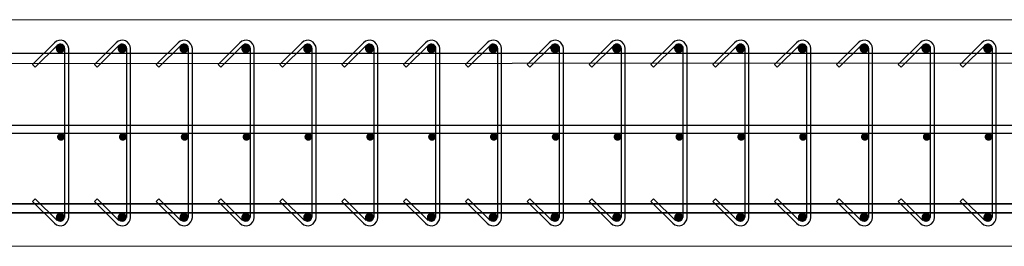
# Model space of a CAD drawing. Header units: inches. Extents: x 25395 to 30159, y 885 to 2190.
# Tile 13 of 15: x 29821 to 29916, y 1284 to 1306. Entities that reach past the tile are written whole.
import ezdxf

# ---------------------------------------------------------------- set-up
doc = ezdxf.new("R2010")
doc.units = ezdxf.units.IN
doc.header["$LTSCALE"] = 0.01
doc.header["$MEASUREMENT"] = 0
doc.layers.add('A-WALL-FULL-INTR', color=3, linetype='Continuous', lineweight=13)
doc.layers.add('SDTL', color=6, linetype='Continuous', lineweight=25)

msp = doc.modelspace()

# ---------------------------------------------------------------- linework, layer by layer
at = {"layer": 'A-WALL-FULL-INTR'}
for p, q in [((29570.702, 1306.446), (30030.702, 1306.446)), ((30006.702, 1284.446), (29594.702, 1284.446))]:
    msp.add_line(p, q, dxfattribs=at)
at = {"layer": 'SDTL'}
for p, q in [((29824.13, 1304.208), (29822.008, 1302.087)), ((29830.13, 1304.208), (29828.008, 1302.087)), ((29836.13, 1304.208), (29834.008, 1302.087)), ((29842.13, 1304.208), (29840.008, 1302.087)), ((29848.13, 1304.208), (29846.008, 1302.087)), ((29854.13, 1304.208), (29852.008, 1302.087)), ((29860.13, 1304.208), (29858.008, 1302.087)), ((29866.13, 1304.208), (29864.008, 1302.087)), ((29872.13, 1304.208), (29870.008, 1302.087)), ((29878.13, 1304.208), (29876.008, 1302.087)), ((29884.13, 1304.208), (29882.008, 1302.087)), ((29890.13, 1304.208), (29888.008, 1302.087)), ((29896.13, 1304.208), (29894.008, 1302.087)), ((29902.13, 1304.208), (29900.008, 1302.087)), ((29908.13, 1304.208), (29906.008, 1302.087)), ((29914.13, 1304.208), (29912.008, 1302.087)), ((29595.329, 1303.189), (30006.075, 1303.197)), ((29824.395, 1303.943), (29822.273, 1301.822)), ((29825.142, 1287.259), (29825.142, 1303.634)), ((29825.517, 1287.259), (29825.517, 1303.634)), ((29830.395, 1303.943), (29828.273, 1301.822)), ((29831.142, 1287.259), (29831.142, 1303.634)), ((29831.517, 1287.259), (29831.517, 1303.634)), ((29836.395, 1303.943), (29834.273, 1301.822)), ((29837.142, 1287.259), (29837.142, 1303.634)), ((29837.517, 1287.259), (29837.517, 1303.634)), ((29842.395, 1303.943), (29840.273, 1301.822)), ((29843.142, 1287.259), (29843.142, 1303.634)), ((29843.517, 1287.259), (29843.517, 1303.634)), ((29848.395, 1303.943), (29846.273, 1301.822)), ((29849.142, 1287.259), (29849.142, 1303.634)), ((29849.517, 1287.259), (29849.517, 1303.634)), ((29854.395, 1303.943), (29852.273, 1301.822)), ((29855.142, 1287.259), (29855.142, 1303.634)), ((29855.517, 1287.259), (29855.517, 1303.634)), ((29860.395, 1303.943), (29858.273, 1301.822)), ((29861.142, 1287.259), (29861.142, 1303.634)), ((29861.517, 1287.259), (29861.517, 1303.634)), ((29866.395, 1303.943), (29864.273, 1301.822)), ((29867.142, 1287.259), (29867.142, 1303.634)), ((29867.517, 1287.259), (29867.517, 1303.634)), ((29872.395, 1303.943), (29870.273, 1301.822)), ((29873.142, 1287.259), (29873.142, 1303.634)), ((29873.517, 1287.259), (29873.517, 1303.634)), ((29878.395, 1303.943), (29876.273, 1301.822)), ((29879.142, 1287.259), (29879.142, 1303.634)), ((29879.517, 1287.259), (29879.517, 1303.634)), ((29884.395, 1303.943), (29882.273, 1301.822)), ((29885.142, 1287.259), (29885.142, 1303.634)), ((29885.517, 1287.259), (29885.517, 1303.634)), ((29890.395, 1303.943), (29888.273, 1301.822)), ((29891.142, 1287.259), (29891.142, 1303.634)), ((29891.517, 1287.259), (29891.517, 1303.634)), ((29896.395, 1303.943), (29894.273, 1301.822)), ((29897.142, 1287.259), (29897.142, 1303.634)), ((29897.517, 1287.259), (29897.517, 1303.634)), ((29902.395, 1303.943), (29900.273, 1301.822)), ((29903.142, 1287.259), (29903.142, 1303.634)), ((29903.517, 1287.259), (29903.517, 1303.634)), ((29908.395, 1303.943), (29906.273, 1301.822)), ((29909.142, 1287.259), (29909.142, 1303.634)), ((29909.517, 1287.259), (29909.517, 1303.634)), ((29914.395, 1303.943), (29912.273, 1301.822)), ((29915.142, 1287.259), (29915.142, 1303.634)), ((29915.517, 1287.259), (29915.517, 1303.634)), ((29595.329, 1302.071), (30006.075, 1302.32)), ((29822.008, 1302.087), (29822.273, 1301.822)), ((29828.008, 1302.087), (29828.273, 1301.822)), ((29834.008, 1302.087), (29834.273, 1301.822)), ((29840.008, 1302.087), (29840.273, 1301.822)), ((29846.008, 1302.087), (29846.273, 1301.822)), ((29852.008, 1302.087), (29852.273, 1301.822)), ((29858.008, 1302.087), (29858.273, 1301.822)), ((29864.008, 1302.087), (29864.273, 1301.822)), ((29870.008, 1302.087), (29870.273, 1301.822)), ((29876.008, 1302.087), (29876.273, 1301.822)), ((29882.008, 1302.087), (29882.273, 1301.822)), ((29888.008, 1302.087), (29888.273, 1301.822)), ((29894.008, 1302.087), (29894.273, 1301.822)), ((29900.008, 1302.087), (29900.273, 1301.822)), ((29906.008, 1302.087), (29906.273, 1301.822)), ((29912.008, 1302.087), (29912.273, 1301.822)), ((29595.382, 1296.196), (30006.022, 1296.196)), ((29595.382, 1295.446), (30006.022, 1295.446)), ((29822.008, 1288.805), (29822.273, 1289.071)), ((29824.13, 1286.684), (29822.008, 1288.805)), ((29824.395, 1286.949), (29822.273, 1289.071)), ((29828.008, 1288.805), (29828.273, 1289.071)), ((29830.13, 1286.684), (29828.008, 1288.805)), ((29830.395, 1286.949), (29828.273, 1289.071)), ((29834.008, 1288.805), (29834.273, 1289.071)), ((29836.13, 1286.684), (29834.008, 1288.805)), ((29836.395, 1286.949), (29834.273, 1289.071)), ((29840.008, 1288.805), (29840.273, 1289.071)), ((29842.13, 1286.684), (29840.008, 1288.805)), ((29842.395, 1286.949), (29840.273, 1289.071)), ((29846.008, 1288.805), (29846.273, 1289.071)), ((29848.13, 1286.684), (29846.008, 1288.805)), ((29848.395, 1286.949), (29846.273, 1289.071)), ((29852.008, 1288.805), (29852.273, 1289.071)), ((29854.13, 1286.684), (29852.008, 1288.805)), ((29854.395, 1286.949), (29852.273, 1289.071)), ((29858.008, 1288.805), (29858.273, 1289.071)), ((29860.13, 1286.684), (29858.008, 1288.805)), ((29860.395, 1286.949), (29858.273, 1289.071)), ((29864.008, 1288.805), (29864.273, 1289.071)), ((29866.13, 1286.684), (29864.008, 1288.805)), ((29866.395, 1286.949), (29864.273, 1289.071)), ((29870.008, 1288.805), (29870.273, 1289.071)), ((29872.13, 1286.684), (29870.008, 1288.805)), ((29872.395, 1286.949), (29870.273, 1289.071)), ((29876.008, 1288.805), (29876.273, 1289.071)), ((29878.13, 1286.684), (29876.008, 1288.805)), ((29878.395, 1286.949), (29876.273, 1289.071)), ((29882.008, 1288.805), (29882.273, 1289.071)), ((29884.13, 1286.684), (29882.008, 1288.805)), ((29884.395, 1286.949), (29882.273, 1289.071)), ((29888.008, 1288.805), (29888.273, 1289.071)), ((29890.13, 1286.684), (29888.008, 1288.805)), ((29890.395, 1286.949), (29888.273, 1289.071)), ((29894.008, 1288.805), (29894.273, 1289.071)), ((29896.13, 1286.684), (29894.008, 1288.805)), ((29896.395, 1286.949), (29894.273, 1289.071)), ((29900.008, 1288.805), (29900.273, 1289.071)), ((29902.13, 1286.684), (29900.008, 1288.805)), ((29902.395, 1286.949), (29900.273, 1289.071)), ((29906.008, 1288.805), (29906.273, 1289.071)), ((29908.13, 1286.684), (29906.008, 1288.805)), ((29908.395, 1286.949), (29906.273, 1289.071)), ((29912.008, 1288.805), (29912.273, 1289.071)), ((29914.13, 1286.684), (29912.008, 1288.805)), ((29914.395, 1286.949), (29912.273, 1289.071)), ((29576.515, 1288.571), (30006.702, 1288.571)), ((30024.889, 1288.571), (29594.702, 1288.571)), ((29576.515, 1287.696), (30006.702, 1287.696)), ((30024.889, 1287.696), (29594.702, 1287.696))]:
    msp.add_line(p, q, dxfattribs=at)
for points, const_width in [([(29824.485, 1303.634, 1), (29824.923, 1303.634, 1)], 0.437), ([(29830.485, 1303.634, 1), (29830.923, 1303.634, 1)], 0.437), ([(29836.485, 1303.634, 1), (29836.923, 1303.634, 1)], 0.437), ([(29842.485, 1303.634, 1), (29842.923, 1303.634, 1)], 0.437), ([(29848.485, 1303.634, 1), (29848.923, 1303.634, 1)], 0.437), ([(29854.485, 1303.634, 1), (29854.923, 1303.634, 1)], 0.437), ([(29860.485, 1303.634, 1), (29860.923, 1303.634, 1)], 0.437), ([(29866.485, 1303.634, 1), (29866.923, 1303.634, 1)], 0.437), ([(29872.919, 1303.634, -1), (29872.481, 1303.634, -1)], 0.437), ([(29872.485, 1303.634, 1), (29872.923, 1303.634, 1)], 0.437), ([(29878.919, 1303.634, -1), (29878.481, 1303.634, -1)], 0.437), ([(29878.485, 1303.634, 1), (29878.923, 1303.634, 1)], 0.437), ([(29884.919, 1303.634, -1), (29884.481, 1303.634, -1)], 0.437), ([(29884.485, 1303.634, 1), (29884.923, 1303.634, 1)], 0.437), ([(29890.919, 1303.634, -1), (29890.481, 1303.634, -1)], 0.437), ([(29890.485, 1303.634, 1), (29890.923, 1303.634, 1)], 0.437), ([(29896.919, 1303.634, -1), (29896.481, 1303.634, -1)], 0.437), ([(29896.485, 1303.634, 1), (29896.923, 1303.634, 1)], 0.437), ([(29902.919, 1303.634, -1), (29902.481, 1303.634, -1)], 0.437), ([(29902.485, 1303.634, 1), (29902.923, 1303.634, 1)], 0.437), ([(29908.919, 1303.634, -1), (29908.481, 1303.634, -1)], 0.437), ([(29908.485, 1303.634, 1), (29908.923, 1303.634, 1)], 0.437), ([(29914.919, 1303.634, -1), (29914.481, 1303.634, -1)], 0.437), ([(29914.485, 1303.634, 1), (29914.923, 1303.634, 1)], 0.437), ([(29824.954, 1295.071, -1), (29824.579, 1295.071, -1)], 0.374), ([(29830.954, 1295.071, -1), (29830.579, 1295.071, -1)], 0.374), ([(29836.954, 1295.071, -1), (29836.579, 1295.071, -1)], 0.374), ([(29842.954, 1295.071, -1), (29842.579, 1295.071, -1)], 0.374), ([(29848.954, 1295.071, -1), (29848.579, 1295.071, -1)], 0.374), ([(29854.954, 1295.071, -1), (29854.579, 1295.071, -1)], 0.374), ([(29860.954, 1295.071, -1), (29860.579, 1295.071, -1)], 0.374), ([(29866.954, 1295.071, -1), (29866.579, 1295.071, -1)], 0.374), ([(29872.954, 1295.071, -1), (29872.579, 1295.071, -1)], 0.374), ([(29878.954, 1295.071, -1), (29878.579, 1295.071, -1)], 0.374), ([(29884.954, 1295.071, -1), (29884.579, 1295.071, -1)], 0.374), ([(29890.954, 1295.071, -1), (29890.579, 1295.071, -1)], 0.374), ([(29896.954, 1295.071, -1), (29896.579, 1295.071, -1)], 0.374), ([(29902.954, 1295.071, -1), (29902.579, 1295.071, -1)], 0.374), ([(29908.954, 1295.071, -1), (29908.579, 1295.071, -1)], 0.374), ([(29914.954, 1295.071, -1), (29914.579, 1295.071, -1)], 0.374), ([(29824.485, 1287.259, 1), (29824.923, 1287.259, 1)], 0.437), ([(29830.485, 1287.259, 1), (29830.923, 1287.259, 1)], 0.437), ([(29836.485, 1287.259, 1), (29836.923, 1287.259, 1)], 0.437), ([(29842.485, 1287.259, 1), (29842.923, 1287.259, 1)], 0.437), ([(29848.485, 1287.259, 1), (29848.923, 1287.259, 1)], 0.437), ([(29854.485, 1287.259, 1), (29854.923, 1287.259, 1)], 0.437), ([(29860.485, 1287.259, 1), (29860.923, 1287.259, 1)], 0.437), ([(29866.485, 1287.259, 1), (29866.923, 1287.259, 1)], 0.437), ([(29872.919, 1287.259, -1), (29872.481, 1287.259, -1)], 0.437), ([(29872.485, 1287.259, 1), (29872.923, 1287.259, 1)], 0.437), ([(29878.919, 1287.259, -1), (29878.481, 1287.259, -1)], 0.437), ([(29878.485, 1287.259, 1), (29878.923, 1287.259, 1)], 0.437), ([(29884.919, 1287.259, -1), (29884.481, 1287.259, -1)], 0.437), ([(29884.485, 1287.259, 1), (29884.923, 1287.259, 1)], 0.437), ([(29890.919, 1287.259, -1), (29890.481, 1287.259, -1)], 0.437), ([(29890.485, 1287.259, 1), (29890.923, 1287.259, 1)], 0.437), ([(29896.919, 1287.259, -1), (29896.481, 1287.259, -1)], 0.437), ([(29896.485, 1287.259, 1), (29896.923, 1287.259, 1)], 0.437), ([(29902.919, 1287.259, -1), (29902.481, 1287.259, -1)], 0.437), ([(29902.485, 1287.259, 1), (29902.923, 1287.259, 1)], 0.437), ([(29908.919, 1287.259, -1), (29908.481, 1287.259, -1)], 0.437), ([(29908.485, 1287.259, 1), (29908.923, 1287.259, 1)], 0.437), ([(29914.919, 1287.259, -1), (29914.481, 1287.259, -1)], 0.437), ([(29914.485, 1287.259, 1), (29914.923, 1287.259, 1)], 0.437)]:
    msp.add_lwpolyline(points, format="xyb", close=True, dxfattribs=dict(at, const_width=const_width))
for centre, radius, start, end in [((29824.704, 1303.634), 0.812, 0, 135), ((29824.704, 1303.634), 0.438, 0, 135), ((29830.704, 1303.634), 0.812, 0, 135), ((29830.704, 1303.634), 0.438, 0, 135), ((29836.704, 1303.634), 0.812, 0, 135), ((29836.704, 1303.634), 0.438, 0, 135), ((29842.704, 1303.634), 0.812, 0, 135), ((29842.704, 1303.634), 0.438, 0, 135), ((29848.704, 1303.634), 0.812, 0, 135), ((29848.704, 1303.634), 0.438, 0, 135), ((29854.704, 1303.634), 0.812, 0, 135), ((29854.704, 1303.634), 0.438, 0, 135), ((29860.704, 1303.634), 0.812, 0, 135), ((29860.704, 1303.634), 0.438, 0, 135), ((29866.704, 1303.634), 0.812, 0, 135), ((29866.704, 1303.634), 0.438, 0, 135), ((29872.704, 1303.634), 0.812, 0, 135), ((29872.7, 1303.634), 0.438, 45, 180), ((29872.704, 1303.634), 0.438, 0, 135), ((29878.704, 1303.634), 0.812, 0, 135), ((29878.7, 1303.634), 0.438, 45, 180), ((29878.704, 1303.634), 0.438, 0, 135), ((29884.704, 1303.634), 0.812, 0, 135), ((29884.7, 1303.634), 0.438, 45, 180), ((29884.704, 1303.634), 0.438, 0, 135), ((29890.704, 1303.634), 0.812, 0, 135), ((29890.7, 1303.634), 0.438, 45, 180), ((29890.704, 1303.634), 0.438, 0, 135), ((29896.704, 1303.634), 0.812, 0, 135), ((29896.7, 1303.634), 0.438, 45, 180), ((29896.704, 1303.634), 0.438, 0, 135), ((29902.704, 1303.634), 0.812, 0, 135), ((29902.7, 1303.634), 0.438, 45, 180), ((29902.704, 1303.634), 0.438, 0, 135), ((29908.704, 1303.634), 0.812, 0, 135), ((29908.7, 1303.634), 0.438, 45, 180), ((29908.704, 1303.634), 0.438, 0, 135), ((29914.704, 1303.634), 0.812, 0, 135), ((29914.7, 1303.634), 0.438, 45, 180), ((29914.704, 1303.634), 0.438, 0, 135), ((29824.704, 1287.259), 0.812, 225, 0), ((29830.704, 1287.259), 0.812, 225, 0), ((29836.704, 1287.259), 0.812, 225, 0), ((29842.704, 1287.259), 0.812, 225, 0), ((29848.704, 1287.259), 0.812, 225, 0), ((29854.704, 1287.259), 0.812, 225, 0), ((29860.704, 1287.259), 0.812, 225, 0), ((29866.704, 1287.259), 0.812, 225, 0), ((29872.704, 1287.259), 0.812, 225, 0), ((29878.704, 1287.259), 0.812, 225, 0), ((29884.704, 1287.259), 0.812, 225, 0), ((29890.704, 1287.259), 0.812, 225, 0), ((29896.704, 1287.259), 0.812, 225, 0), ((29902.704, 1287.259), 0.812, 225, 0), ((29908.704, 1287.259), 0.812, 225, 0), ((29914.704, 1287.259), 0.812, 225, 0)]:
    msp.add_arc(centre, radius, start, end, dxfattribs=at)

doc.saveas('drawing.dxf')
